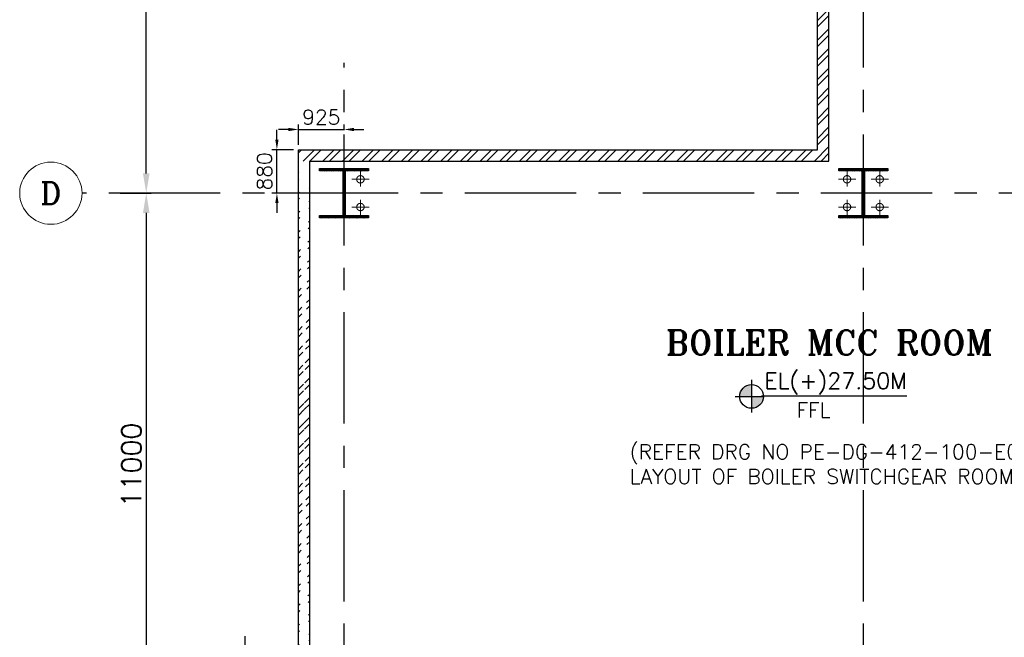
# Model space of a CAD drawing. Header units: inches. Extents: x 0 to 1544102, y -487208 to 23144100.
# Tile 81 of 256: x 521154 to 541064, y -174475 to -161977. Entities that reach past the tile are written whole.
import ezdxf
from ezdxf.enums import TextEntityAlignment as Align

# ---------------------------------------------------------------- set-up
doc = ezdxf.new("R2010")
doc.units = ezdxf.units.IN
doc.header["$LTSCALE"] = 1800
doc.header["$MEASUREMENT"] = 0
doc.linetypes.add('CENTER', pattern=[2, 1.25, -0.25, 0.25, -0.25])
doc.layers.get('0').update_dxf_attribs({"color": 253, "lineweight": 9})
for name, color, linetype in [('1', 7, 'Continuous'), ('COL', 1, 'Continuous'), ('GRID', 251, 'CENTER'), ('TEXT', 3, 'Continuous'), ('WALL', 6, 'Continuous'), ('WALL1', 6, 'Continuous')]:
    doc.layers.add(name, color=color, linetype=linetype)
for name, color, linetype, lineweight in [('A-CUT OUT', 3, 'Continuous', 30), ('CEN', 2, 'CENTER', 15), ('CL', 8, 'CENTER', 15), ('DIM', 4, 'Continuous', 18), ('dimension line', 4, 'Continuous', 18), ('WALL HATCH', 251, 'Continuous', 13)]:
    doc.layers.add(name, color=color, linetype=linetype, lineweight=lineweight)
doc.styles.add('COMPLEX', font='complex')
doc.styles.add('ROAMNS', font='ROMANS.shx')
doc.styles.add('ROMANS', font='romans.shx')
doc.styles.add('ROMANT', font='romant')
doc.styles.add('SIMPLEX-25', font='simplex.shx')
doc.styles.get("Standard").update_dxf_attribs({"font": 'arial.ttf'})
doc.dimstyles.new('DIM INT 1', dxfattribs={"dimtxt": 300, "dimasz": 200, "dimexe": 100, "dimexo": 100, "dimgap": 100, "dimtad": 1, "dimdec": 0, "dimzin": 13, "dimdsep": 46, "dimlunit": 5, "dimtxsty": 'ROAMNS', "dimblk1": 'CLOSEDBLANK', "dimcen": 0.09, "dimclrd": 9, "dimclre": 9, "dimclrt": 4, "dimadec": 0, "dimazin": 0, "dimtfac": 1, "dimtdec": 0, "dimtix": 1, "dimtmove": 2, "dimatfit": 3, "dimfxl": 1, "dimtolj": 1, "dimtzin": 13, "dimarcsym": 0})
doc.dimstyles.new('DIM100 x2', dxfattribs={"dimscale": 0, "dimtxt": 400, "dimasz": 400, "dimexe": 100, "dimexo": 100, "dimgap": 100, "dimtad": 1, "dimdec": 0, "dimzin": 13, "dimdsep": 46, "dimtxsty": 'ROMANS', "dimblk2": 'OBLIQUE', "dimcen": 100, "dimdle": 100, "dimclrd": 9, "dimclre": 9, "dimclrt": 4, "dimadec": 0, "dimazin": 0, "dimtfac": 1.1, "dimtdec": 0, "dimtix": 1, "dimtmove": 2, "dimatfit": 3, "dimfxl": 1, "dimtolj": 1, "dimtzin": 13, "dimarcsym": 0})

# ---------------------------------------------------------------- blocks, each defined once
blk = doc.blocks.new('D E F G-ROW COLUMN UNIT2')
at = {"layer": 'COL'}
h = blk.add_hatch(dxfattribs=at)
h.set_pattern_fill('ANSI31', color=256, scale=200, angle=180, style=0)
h.set_pattern_definition([(225, (-557328.912, -127499.994), (17.6776695, -17.6776695), [])])
h.paths.add_polyline_path([(495, 500), (0, 500), (0, 446), (22, 450), (495, 450)])
h.paths.add_polyline_path([(0, 500), (-495, 500), (-495, 450), (0, 450)])
h.paths.add_polyline_path([(0, 450), (-22, 450), (-22, 0), (0, 0)])
h.paths.add_polyline_path([(22, 450), (0, 450), (0, 0), (22, 0)])
h.paths.add_polyline_path([(0, 0), (-22, 0), (-22, -450), (0, -450)])
h.paths.add_polyline_path([(22, 0), (0, 0), (0, -450), (22, -450)])
h.paths.add_polyline_path([(0, -450), (0, -500), (-495, -500), (-495, -450)])
h.paths.add_polyline_path([(495, -450), (0, -450), (0, -500), (495, -500)])
at = {"layer": 'CEN'}
for p, q in [((0, -500), (0, 500)), ((192, 0), (-192, 0))]:
    blk.add_line(p, q, dxfattribs=at)
at = {"layer": 'COL'}
for points in [[(-495, 500), (495, 500), (495, 450), (-495, 450)], [(-22, 450), (22, 450), (22, -450), (-22, -450)], [(-495, -450), (495, -450), (495, -500), (-495, -500)]]:
    blk.add_lwpolyline(points, close=True, dxfattribs=at)
blk = doc.blocks.new('PL-FFL2')
at = {"layer": 'A-CUT OUT'}
h = blk.add_hatch(color=7, dxfattribs=at)
h.paths.add_polyline_path([(3.09, 1.96, 0.414214), (1.09, -0.04), (3.09, -0.04)])
h.paths.add_polyline_path([(5.09, -0.04), (3.09, -0.04), (3.09, -2.04, 0.414214)])
at = {"color": 1, "linetype": 'Continuous'}
for p, q in [((3.09, 2.74), (3.09, -2.74)), ((29.24, 0), (4.78, 0)), ((4.78, 0), (5.09, 0)), ((0.31, -0.04), (5.09, -0.04))]:
    blk.add_line(p, q, dxfattribs=at)
blk.add_circle((3.09, -0.04), 2, dxfattribs=at)
at = {"color": 4, "linetype": 'Continuous'}
blk.add_attdef('EL(+)', text='', height=2.75, dxfattribs=at).set_placement((18.98, 2.4), align=Align.MIDDLE)
at = {"color": 3, "linetype": 'Continuous'}
blk.add_attdef('XXX', text='', height=2.5, dxfattribs=at).set_placement((18.44, -3.52), align=Align.MIDDLE)
blk = doc.blocks.new('*D649')
at = {"layer": 'dimension line', "color": 9, "lineweight": -2, "transparency": 16777216}
for p, q in [((523183, -153488), (523813, -153488)), ((523713, -165088), (523713, -153888)), ((523183, -165488), (523813, -165488))]:
    blk.add_line(p, q, dxfattribs=at)
at = {"layer": 'dimension line', "color": 9, "transparency": 16777216}
for points in [[(523646, -153888), (523780, -153888), (523713, -153488)], [(523646, -165088), (523780, -165088), (523713, -165488)]]:
    blk.add_solid(points, dxfattribs=at)
at = {"layer": 'dimension line', "color": 4, "transparency": 16777216, "insert": (523413, -159488), "char_height": 400, "attachment_point": 5, "rotation": 90, "style": 'ROMANS'}
blk.add_mtext('\\A1;12000', dxfattribs=at)
blk = doc.blocks.new('_Oblique')
at = {"color": 0, "linetype": 'ByBlock', "lineweight": -2}
blk.add_line((-0.5, -0.5), (0.5, 0.5), dxfattribs=at)
blk = doc.blocks.new('*D705')
at = {"layer": 'DIM', "color": 9, "lineweight": -2, "transparency": 16777216}
for p, q in [((526355, -164408), (526355, -164208)), ((526689, -164608), (526255, -164608)), ((526355, -165488), (526355, -164608)), ((526689, -165488), (526255, -165488)), ((526355, -165688), (526355, -165888))]:
    blk.add_line(p, q, dxfattribs=at)
at = {"layer": 'DIM', "color": 9, "transparency": 16777216}
for points in [[(526322, -164408), (526388, -164408), (526355, -164608)], [(526322, -165688), (526388, -165688), (526355, -165488)]]:
    blk.add_solid(points, dxfattribs=at)
at = {"layer": 'DIM', "color": 4, "transparency": 16777216, "insert": (526105, -165048), "char_height": 300, "attachment_point": 5, "rotation": 90, "style": 'ROAMNS'}
blk.add_mtext('\\A1;880', dxfattribs=at)
blk = doc.blocks.new('_ClosedBlank')
at = {"color": 0, "linetype": 'ByBlock', "lineweight": -2}
for p, q in [((-1, 0.167), (0, 0)), ((-1, 0.167), (-1, -0.167)), ((0, 0), (-1, -0.167))]:
    blk.add_line(p, q, dxfattribs=at)
blk = doc.blocks.new('*D708')
at = {"layer": 'DIM', "color": 9, "lineweight": -2, "transparency": 16777216}
for p, q in [((526589, -164199), (526389, -164199)), ((526789, -164508), (526789, -164099)), ((526789, -164199), (527714, -164199)), ((527714, -164213), (527714, -164099)), ((527914, -164199), (528114, -164199))]:
    blk.add_line(p, q, dxfattribs=at)
at = {"layer": 'DIM', "color": 9, "transparency": 16777216}
for points in [[(526589, -164166), (526589, -164233), (526789, -164199)], [(527914, -164166), (527914, -164233), (527714, -164199)]]:
    blk.add_solid(points, dxfattribs=at)
at = {"layer": 'DIM', "color": 4, "transparency": 16777216, "insert": (527251, -163949), "char_height": 300, "attachment_point": 5, "style": 'ROAMNS'}
blk.add_mtext('\\A1;925', dxfattribs=at)
blk = doc.blocks.new('*D752')
at = {"layer": 'DIM', "color": 9, "lineweight": -2, "transparency": 16777216}
for p, q in [((523395, -165488), (523813, -165488)), ((523713, -165888), (523713, -176088)), ((523184, -176488), (523813, -176488))]:
    blk.add_line(p, q, dxfattribs=at)
at = {"layer": 'DIM', "color": 9, "transparency": 16777216}
for points in [[(523646, -165888), (523780, -165888), (523713, -165488)], [(523646, -176088), (523780, -176088), (523713, -176488)]]:
    blk.add_solid(points, dxfattribs=at)
at = {"layer": 'DIM', "color": 4, "transparency": 16777216, "insert": (523413, -170988), "char_height": 400, "attachment_point": 5, "rotation": 90, "style": 'ROMANS'}
blk.add_mtext('\\A1;11000', dxfattribs=at)
blk = doc.blocks.new('GRD')
at = {"layer": 'CL', "linetype": 'Continuous'}
blk.add_circle((0, 419.99985), 419.99985, dxfattribs=at)
at = {"layer": 'CL', "color": 4, "style": 'COMPLEX'}
blk.add_attdef('GRD', text='', height=300, dxfattribs=at).set_placement((0, 419.99985), align=Align.MIDDLE)

msp = doc.modelspace()

# ---------------------------------------------------------------- hatches: boundary and pattern name
at = {"layer": 'WALL HATCH'}
h = msp.add_hatch(dxfattribs=at)
h.set_pattern_fill('ANSI32', color=256, scale=750, style=0)
h.set_pattern_definition([(45, (-38000.13, -358625.13), (-198.87378, 198.87378), []), (45, (-37867.55, -358625.13), (-198.87378, 198.87378), [])])
h.paths.add_polyline_path([(559213.7, -132608.09), (548713.7, -132608.09), (548713.7, -132838.09), (559213.7, -132838.09)])
h.paths.add_polyline_path([(560138.7, -132608.09), (559213.7, -132608.09), (559213.7, -132838.09), (559908.7, -132838.09), (559908.7, -133488.09), (560138.7, -133488.09)])
h.paths.add_polyline_path([(538213.7, -132608.09), (537288.7, -132608.09), (537288.7, -133488.09), (537518.7, -133488.09), (537518.7, -132838.09), (538213.7, -132838.09)])
h.paths.add_polyline_path([(537518.7, -133488.09), (537288.7, -133488.09), (537288.7, -143488.09), (537518.7, -143488.09)])
h.paths.add_polyline_path([(547963.7, -132608.09), (547963.7, -132838.09), (548713.7, -132838.09), (548713.7, -132608.09)])
h.paths.add_polyline_path([(546763.7, -132838.09), (546763.7, -132608.09), (538213.7, -132608.09), (538213.7, -132838.09)])
h.paths.add_polyline_path([(537518.7, -146689.89), (537288.7, -146689.89), (537288.7, -153488.09), (537518.7, -153488.09)])
h.paths.add_polyline_path([(537288.7, -146689.89), (537518.7, -146689.89), (537518.7, -143488.09), (537288.7, -143488.09)])
edge = h.paths.add_edge_path()
edge.add_line((559908.7, -146687.93), (559908.7, -153488.09))
edge.add_line((559908.7, -153488.09), (560138.7, -153488.09))
edge.add_line((560138.7, -153488.09), (560138.7, -146689.89))
edge.add_line((560138.7, -146689.89), (559908.7, -146689.89))
h.paths.add_polyline_path([(560138.7, -146689.89), (560138.7, -143488.09), (559908.7, -143488.09), (559908.7, -146689.89)])
h.paths.add_polyline_path([(559908.7, -134988.09), (560138.7, -134988.09), (560138.7, -133488.09), (559908.7, -133488.09)])
h.paths.add_polyline_path([(560138.7, -134988.09), (559908.7, -134988.09), (559908.7, -143488.09), (560138.7, -143488.09)])
h.paths.add_polyline_path([(559908.7, -164853.09), (560138.7, -164623.09), (560138.7, -153488.09), (559908.7, -153488.09)])
h.paths.add_polyline_path([(537288.7, -164608.09), (526788.7, -164608.09), (526788.7, -164838.09), (537518.7, -164838.09), (537518.7, -153488.09), (537288.7, -153488.09)])
h = msp.add_hatch(dxfattribs=at)
h.set_pattern_fill('ANSI32', color=256, scale=750, style=0)
h.set_pattern_definition([(45, (-210, 0), (-198.87378, 198.87378), []), (45, (-77.42, 0), (-198.87378, 198.87378), [])])
edge = h.paths.add_edge_path()
edge.add_line((526788.7, -175308.09), (526788.7, -164623.09))
edge.add_line((527018.7, -175308.09), (527018.7, -164853.09))

# ---------------------------------------------------------------- linework, layer by layer
at = {"layer": 'CL', "linetype": 'CENTER'}
for p, q in [((528044, -165002.26), (528044, -165352.26)), ((537883.41, -165002.26), (537883.41, -165352.26)), ((538544, -165002.26), (538544, -165352.26)), ((527869, -165207.63), (528219, -165207.63)), ((538058.41, -165207.63), (537708.41, -165207.63)), ((538369, -165207.63), (538719, -165207.63)), ((528044, -165973.91), (528044, -165623.91)), ((537883.41, -165973.91), (537883.41, -165623.91)), ((538544, -165973.91), (538544, -165623.91)), ((527869, -165768.54), (528219, -165768.54)), ((538058.41, -165768.54), (537708.41, -165768.54)), ((538369, -165768.54), (538719, -165768.54))]:
    msp.add_line(p, q, dxfattribs=at)
at = {"layer": 'CL', "color": 7}
for centre in [(528044, -165207.63), (537883.41, -165207.63), (538544, -165207.63), (528044, -165768.54), (537883.41, -165768.54), (538544, -165768.54)]:
    msp.add_circle(centre, 75, dxfattribs=at)
at = {"layer": 'GRID'}
for p, q in [((538213.7, -191748), (538213.7, -129011.77)), ((527713.7, -191748), (527713.7, -162850.81)), ((572006.2, -165488.09), (522413.7, -165488.09)), ((525713.7, -191748), (525713.7, -174454.68)), ((525713.7, -191748), (525713.7, -174454.68))]:
    msp.add_line(p, q, dxfattribs=at)
at = {"layer": 'WALL'}
for p, q in [((526788.7, -175308.09), (526788.7, -164608.09)), ((526788.7, -164608.09), (537288.7, -164608.09)), ((527018.7, -175308.09), (527018.7, -164838.09)), ((527018.7, -164838.09), (537518.7, -164838.09))]:
    msp.add_line(p, q, dxfattribs=at)
at = {"layer": 'WALL1'}
for p, q in [((537288.7, -164608.09), (537288.7, -132608.09)), ((537518.7, -164838.09), (537518.7, -132838.09))]:
    msp.add_line(p, q, dxfattribs=at)

# ---------------------------------------------------------------- block references
at = {"layer": '1'}
ref = msp.add_blockref('PL-FFL2', (535582.02, -169596.6), dxfattribs=dict(at, xscale=120, yscale=120, zscale=120))
ref.add_attrib('XXX', 'FFL', dxfattribs={"layer": '0', "color": 3, "linetype": 'Continuous', "height": 300, "style": 'SIMPLEX-25'}).set_placement((537204.49, -169877.04), align=Align.MIDDLE)
ref.add_attrib('EL(+)', 'EL(+)27.50M', dxfattribs={"layer": '0', "color": 4, "linetype": 'Continuous', "height": 330, "style": 'SIMPLEX-25'}).set_placement((537653.12, -169308.95), align=Align.MIDDLE)
at = {"layer": 'COL'}
for p in [(527713.7, -165488.09), (538213.7, -165488.09)]:
    msp.add_blockref('D E F G-ROW COLUMN UNIT2', p, dxfattribs=at)
at = {"layer": 'DIM', "xscale": 1.5, "yscale": 1.5, "zscale": 1.5}
msp.add_blockref('GRD', (521783.7, -166118.09), dxfattribs=at).add_auto_attribs({'GRD': 'D'})

# ---------------------------------------------------------------- texts
at = {"layer": 'TEXT', "color": 3, "style": 'ROMANT'}
msp.add_text('BOILER MCC ROOM', height=500, dxfattribs=at).set_placement((534215.31, -168762.57))
at = {"layer": 'TEXT', "insert": (533489.27, -170571.33), "char_height": 300, "width": 10948.8519, "attachment_point": 1, "style": 'ROMANS'}
msp.add_mtext('(REFER DRG NO PE-DG-412-100-E006 FOR LAYOUT OF BOILER SWITCHGEAR ROOM )', dxfattribs=at)

# ---------------------------------------------------------------- dimensions: what is measured, and where the dimension line sits
at = {"layer": 'DIM'}
dim = msp.add_linear_dim(base=(527713.7, -164199.25), p1=(526788.7, -164608.09), p2=(527713.7, -164313.07), dimstyle='DIM INT 1', dxfattribs=at)
dim.commit()
dim.dimension.update_dxf_attribs({"geometry": '*D708', "text_midpoint": (527251.2, -163949.25)})
dim = msp.add_linear_dim(base=(526355.12, -164608.09), p1=(526788.7, -165488.09), p2=(526788.7, -164608.09), angle=90, dimstyle='DIM INT 1', dxfattribs=at)
dim.commit()
dim.dimension.update_dxf_attribs({"geometry": '*D705', "text_midpoint": (526105.12, -165048.09)})
dim = msp.add_linear_dim(base=(523712.86, -176488.09), p1=(523295.02, -165488.09), p2=(523084.07, -176488.09), angle=90, dimstyle='DIM100 x2', override={"dimscale": 1}, dxfattribs=at)
dim.commit()
dim.dimension.update_dxf_attribs({"geometry": '*D752', "text_midpoint": (523412.86, -170988.09)})
at = {"layer": 'dimension line'}
dim = msp.add_linear_dim(base=(523712.86, -153488.09), p1=(523083.22, -165488.09), p2=(523083.22, -153488.09), angle=90, dimstyle='DIM100 x2', override={"dimscale": 1}, dxfattribs=at)
dim.commit()
dim.dimension.update_dxf_attribs({"geometry": '*D649', "text_midpoint": (523412.86, -159488.09)})

doc.saveas('drawing.dxf')
